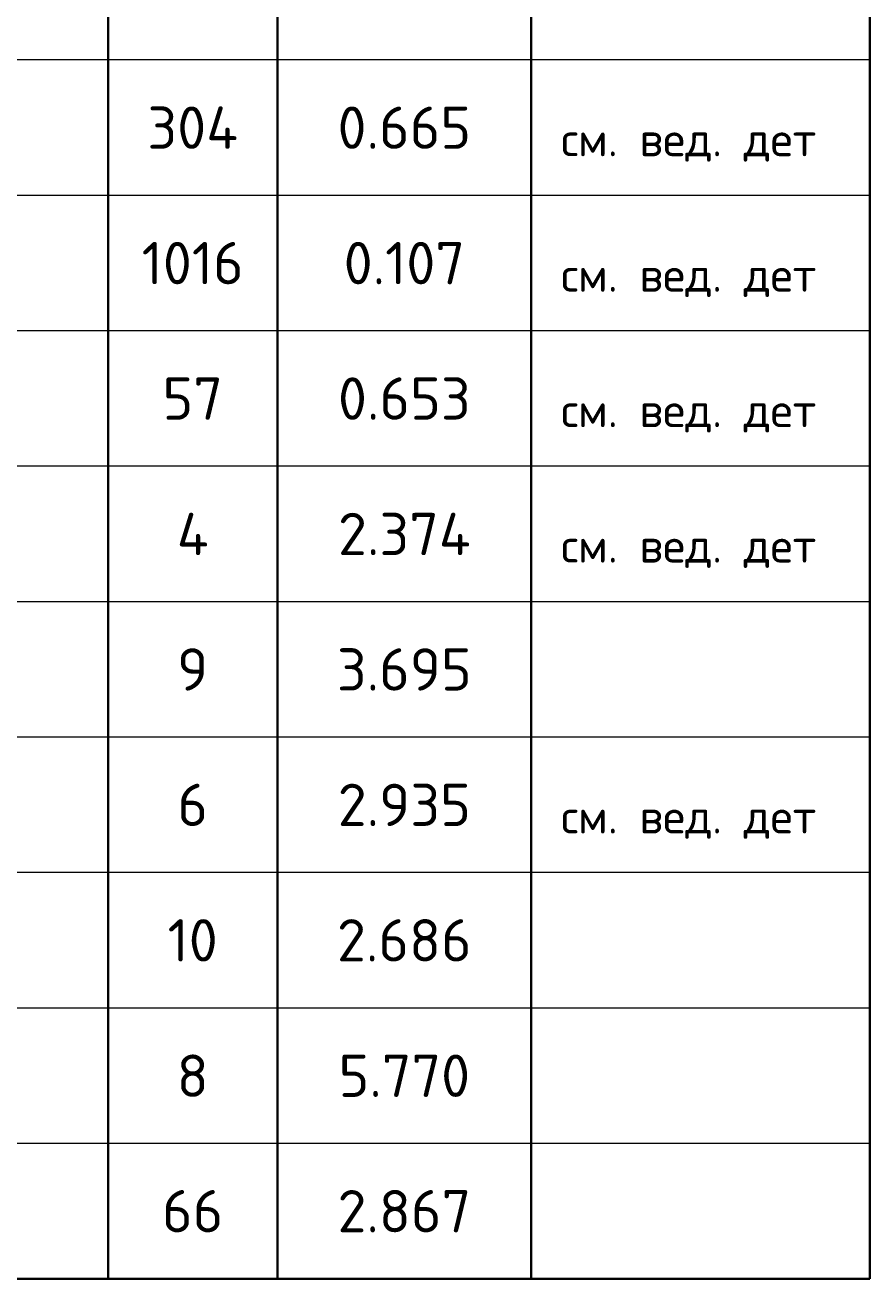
# Model space of a CAD drawing. Header units: millimetres. Extents: x 23072 to 32442, y 57140 to 64005.
# Tile 3 of 10: x 25775 to 26772, y 57260 to 58741. Entities that reach past the tile are written whole.
import ezdxf

# ---------------------------------------------------------------- set-up
doc = ezdxf.new("R2010")
doc.units = ezdxf.units.MM
doc.layers.add('Standard', color=7, linetype='Continuous', lineweight=25)
doc.styles.add('ARIAL', font='ARIAL.TTF')
doc.styles.add('ISOCPEUR', font='ISOCPEUR')

msp = doc.modelspace()

# ---------------------------------------------------------------- linework, layer by layer
at = {"layer": 'Standard', "color": 7, "linetype": 'Continuous', "lineweight": 35, "transparency": 33554687}
for p, q in [((25872.5, 58860.2), (25872.5, 58700.2)), ((26072.5, 58860.2), (26072.5, 58700.2)), ((26372.5, 58860.2), (26372.5, 58700.2)), ((26772.5, 58860.2), (26772.5, 58700.2)), ((25872.5, 58700.2), (25872.5, 58540.2)), ((26072.5, 58700.2), (26072.5, 58540.2)), ((26372.5, 58700.2), (26372.5, 58540.2)), ((26772.5, 58700.2), (26772.5, 58540.2)), ((25872.5, 58540.2), (25872.5, 58380.2)), ((26072.5, 58540.2), (26072.5, 58380.2)), ((26372.5, 58540.2), (26372.5, 58380.2)), ((26772.5, 58540.2), (26772.5, 58380.2)), ((25872.5, 58380.2), (25872.5, 58220.2)), ((26072.5, 58380.2), (26072.5, 58220.2)), ((26372.5, 58380.2), (26372.5, 58220.2)), ((26772.5, 58380.2), (26772.5, 58220.2)), ((25872.5, 58220.2), (25872.5, 58060.2)), ((26072.5, 58220.2), (26072.5, 58060.2)), ((26372.5, 58220.2), (26372.5, 58060.2)), ((26772.5, 58220.2), (26772.5, 58060.2)), ((25872.5, 58060.2), (25872.5, 57900.2)), ((26072.5, 58060.2), (26072.5, 57900.2)), ((26372.5, 58060.2), (26372.5, 57900.2)), ((26772.5, 58060.2), (26772.5, 57900.2)), ((25872.5, 57900.2), (25872.5, 57740.2)), ((26072.5, 57900.2), (26072.5, 57740.2)), ((26372.5, 57900.2), (26372.5, 57740.2)), ((26772.5, 57900.2), (26772.5, 57740.2)), ((25872.5, 57740.2), (25872.5, 57580.2)), ((26072.5, 57740.2), (26072.5, 57580.2)), ((26372.5, 57740.2), (26372.5, 57580.2)), ((26772.5, 57740.2), (26772.5, 57580.2)), ((25872.5, 57580.2), (25872.5, 57420.2)), ((26072.5, 57580.2), (26072.5, 57420.2)), ((26372.5, 57580.2), (26372.5, 57420.2)), ((26772.5, 57580.2), (26772.5, 57420.2)), ((25872.5, 57420.2), (25872.5, 57260.2)), ((26072.5, 57420.2), (26072.5, 57260.2)), ((26372.5, 57420.2), (26372.5, 57260.2)), ((26772.5, 57420.2), (26772.5, 57260.2)), ((23072.5, 57260.2), (26772.5, 57260.2))]:
    msp.add_line(p, q, dxfattribs=at)
at = {"layer": 'Standard', "color": 7, "linetype": 'Continuous', "lineweight": 13, "transparency": 33554687}
for p, q in [((26772.5, 58700.2), (23072.5, 58700.2)), ((26772.5, 58540.2), (23072.5, 58540.2)), ((26772.5, 58380.2), (23072.5, 58380.2)), ((26772.5, 58220.2), (23072.5, 58220.2)), ((26772.5, 58060.2), (23072.5, 58060.2)), ((26772.5, 57900.2), (23072.5, 57900.2)), ((26772.5, 57740.2), (23072.5, 57740.2)), ((26772.5, 57580.2), (23072.5, 57580.2)), ((26772.5, 57420.2), (23072.5, 57420.2)), ((26772.5, 57260.2), (23072.5, 57260.2))]:
    msp.add_line(p, q, dxfattribs=at)

# ---------------------------------------------------------------- texts
at = {"layer": 'Standard', "color": 7, "linetype": 'Continuous', "lineweight": 13, "transparency": 33554687, "char_height": 8, "attachment_point": 7}
for s, insert, width, style in [('}\\P', (26407.6, 58740.1), 13.985, 'ARIAL'), ('\\A1;{\\fISOCPEUR|i0|b0;\\H40.000000;\\W1.000000;\\C7;см. вед. дет}\\P', (26407.6, 58580.1), 323.487, 'ISOCPEUR'), ('\\A1;{\\fISOCPEUR|i0|b0;\\H40.000000;\\W1.000000;\\C7;см. вед. дет}\\P', (26407.6, 58420.1), 323.487, 'ISOCPEUR'), ('\\A1;{\\fISOCPEUR|i0|b0;\\H40.000000;\\W1.000000;\\C7;см. вед. дет}\\P', (26407.6, 58260.1), 323.487, 'ISOCPEUR'), ('\\A1;{\\fISOCPEUR|i0|b0;\\H40.000000;\\W1.000000;\\C7;см. вед. дет}\\P', (26407.6, 58100.1), 323.487, 'ISOCPEUR'), ('}\\P', (26407.6, 57940.1), 13.985, 'ARIAL'), ('\\A1;{\\fISOCPEUR|i0|b0;\\H40.000000;\\W1.000000;\\C7;см. вед. дет}\\P', (26407.6, 57780.1), 323.487, 'ISOCPEUR'), ('}\\P', (26407.6, 57620.1), 13.985, 'ARIAL'), ('}\\P', (26407.6, 57460.1), 13.985, 'ARIAL'), ('}\\P', (26407.6, 57300.1), 13.985, 'ARIAL')]:
    msp.add_mtext(s, dxfattribs=dict(at, insert=insert, width=width, style=style))
at = {"layer": 'Standard', "color": 7, "linetype": 'Continuous', "lineweight": 35, "transparency": 33554687, "char_height": 10, "attachment_point": 5, "style": 'ISOCPEUR'}
for s, insert, width in [('\\A1;{\\fISOCPEUR|i0|b0;\\H50.000000;\\W1.000000;\\C7;304}\\P', (25972.5, 58620.2), 132.917), ('\\A1;{\\fISOCPEUR|i0|b0;\\H50.000000;\\W1.000000;\\C7;0.665}\\P', (26222.5, 58620.2), 178.485), ('\\A1;{\\fISOCPEUR|i0|b0;\\H50.000000;\\W1.000000;\\C7;1016}\\P', (25972.5, 58460.2), 140), ('\\A1;{\\fISOCPEUR|i0|b0;\\H50.000000;\\W1.000000;\\C7;0.107}\\P', (26222.5, 58460.2), 166.97), ('\\A1;{\\fISOCPEUR|i0|b0;\\H50.000000;\\W1.000000;\\C7;57}\\P', (25972.5, 58300.2), 91.875), ('\\A1;{\\fISOCPEUR|i0|b0;\\H50.000000;\\W1.000000;\\C7;0.653}\\P', (26222.5, 58300.2), 178.485), ('\\A1;{\\fISOCPEUR|i0|b0;\\H50.000000;\\W1.000000;\\C7;4}\\P', (25972.5, 58140.2), 60), ('\\A1;{\\fISOCPEUR|i0|b0;\\H50.000000;\\W1.000000;\\C7;2.374}\\P', (26222.5, 58140.2), 183.529), ('\\A1;{\\fISOCPEUR|i0|b0;\\H50.000000;\\W1.000000;\\C7;9}\\P', (25972.5, 57980.2), 54.444), ('\\A1;{\\fISOCPEUR|i0|b0;\\H50.000000;\\W1.000000;\\C7;3.695}\\P', (26222.5, 57980.2), 178.485), ('\\A1;{\\fISOCPEUR|i0|b0;\\H50.000000;\\W1.000000;\\C7;6}\\P', (25972.5, 57820.2), 54.444), ('\\A1;{\\fISOCPEUR|i0|b0;\\H50.000000;\\W1.000000;\\C7;2.935}\\P', (26222.5, 57820.2), 178.485), ('\\A1;{\\fISOCPEUR|i0|b0;\\H50.000000;\\W1.000000;\\C7;10}\\P', (25972.5, 57660.2), 78.75), ('\\A1;{\\fISOCPEUR|i0|b0;\\H50.000000;\\W1.000000;\\C7;2.686}\\P', (26222.5, 57660.2), 178.485), ('\\A1;{\\fISOCPEUR|i0|b0;\\H50.000000;\\W1.000000;\\C7;8}\\P', (25972.5, 57500.2), 54.444), ('\\A1;{\\fISOCPEUR|i0|b0;\\H50.000000;\\W1.000000;\\C7;5.770}\\P', (26222.5, 57500.2), 178.485), ('\\A1;{\\fISOCPEUR|i0|b0;\\H50.000000;\\W1.000000;\\C7;66}\\P', (25972.5, 57340.2), 91.875), ('\\A1;{\\fISOCPEUR|i0|b0;\\H50.000000;\\W1.000000;\\C7;2.867}\\P', (26222.5, 57340.2), 178.485)]:
    msp.add_mtext(s, dxfattribs=dict(at, insert=insert, width=width))

doc.saveas('drawing.dxf')
